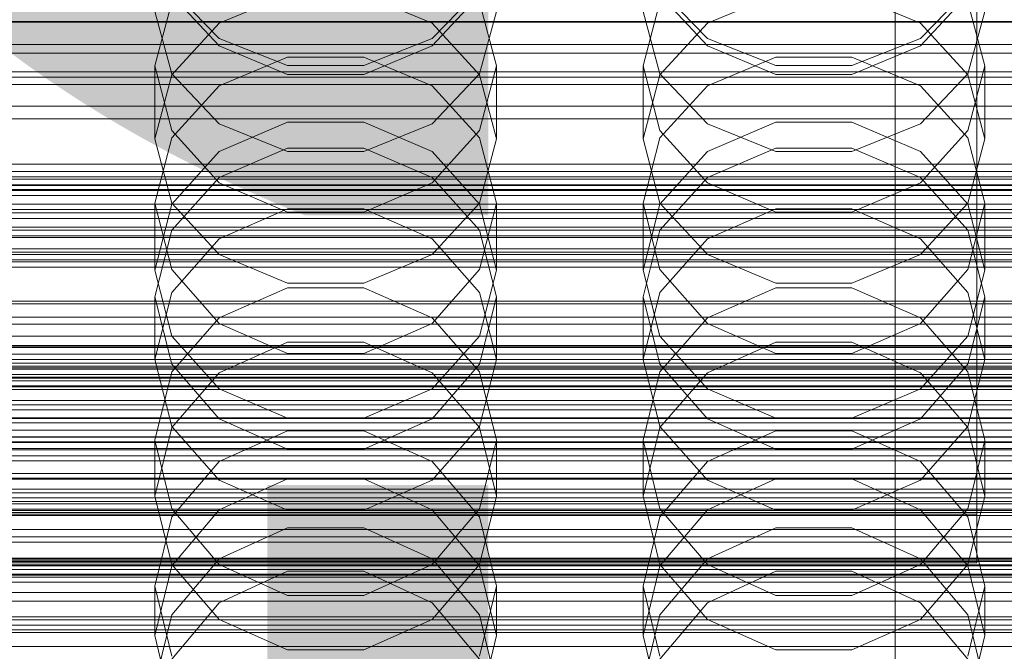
# Model space of a CAD drawing. Header units: millimetres. Extents: x -3490 to 61924, y -72580 to 6847.
# Tile 209 of 256: x -108 to 13, y -34151 to -34073. Entities that reach past the tile are written whole.
import ezdxf

# ---------------------------------------------------------------- set-up
doc = ezdxf.new("R2010")
doc.units = ezdxf.units.MM
for name, color, linetype, lineweight in [('COTAS_O', 1, 'Continuous', 0), ('COTAS_P', 1, 'Continuous', 0), ('frontal_briquetadora', 7, 'Continuous', 0), ('frontal_C01', 7, 'Continuous', 0), ('frontal_C02', 7, 'Continuous', 0), ('frontal_C03', 7, 'Continuous', 0), ('frontal_C11', 7, 'Continuous', 0), ('frontal_dosificador', 7, 'Continuous', 0), ('frontal_secador', 7, 'Continuous', 0)]:
    doc.layers.add(name, color=color, linetype=linetype, lineweight=lineweight)
doc.dimstyles.new('R19_100', dxfattribs={"dimtxt": 250, "dimasz": 150, "dimexe": 150, "dimexo": 80, "dimgap": 100, "dimtad": 1, "dimtih": 1, "dimtoh": 1, "dimdsep": 46, "dimcen": 0.09, "dimadec": 0, "dimazin": 0, "dimtfac": 1, "dimtdec": 4, "dimtofl": 0, "dimtmove": 0, "dimatfit": 3, "dimfxl": 1, "dimtolj": 1, "dimtzin": 0, "dimarcsym": 0})

# ---------------------------------------------------------------- blocks, each defined once
blk = doc.blocks.new('DIM_R29_57')
at = {"layer": 'COTAS_O'}
for p, q in [((-1725, -33700), (-1575, -33655)), ((1725, -33700), (1575, -33655)), ((-1725, -34400), (-1725, -33700)), ((-1725, -33700), (1725, -33700)), ((-1725, -33700), (-1575, -33745)), ((1725, -33700), (1575, -33745)), ((1725, -34400), (1725, -33700))]:
    blk.add_line(p, q, dxfattribs=at)
blk.add_text('3450 O', height=250, dxfattribs=at).set_placement((0, -33600))
blk = doc.blocks.new('DIM_R29_58')
at = {"layer": 'COTAS_P'}
for p, q in [((-150, -32300), (550, -32300)), ((550, -32300), (505, -32450)), ((550, -34900), (550, -32300)), ((550, -32300), (595, -32450)), ((550, -34900), (505, -34750)), ((550, -34900), (595, -34750)), ((-150, -34900), (550, -34900))]:
    blk.add_line(p, q, dxfattribs=at)
blk.add_text('2600 P', height=250, rotation=90, dxfattribs=at).set_placement((450, -33600))
blk = doc.blocks.new('DIM_R29_60')
at = {"layer": 'COTAS_O'}
for p, q in [((-650, -33700), (50, -33700)), ((50, -33700), (5, -33850)), ((50, -34900), (50, -33700)), ((50, -33700), (95, -33850)), ((50, -34900), (5, -34750)), ((50, -34900), (95, -34750)), ((-650, -34900), (50, -34900))]:
    blk.add_line(p, q, dxfattribs=at)
blk.add_text('1200 O', height=250, rotation=90, dxfattribs=at).set_placement((-50, -34300))
blk = doc.blocks.new('DIM_R29_61')
at = {"layer": 'COTAS_O'}
for p, q in [((-650, -34200), (-500, -34155)), ((650, -34200), (500, -34155)), ((-650, -34900), (-650, -34200)), ((-650, -34200), (650, -34200)), ((-650, -34200), (-500, -34245)), ((650, -34200), (500, -34245)), ((650, -34900), (650, -34200))]:
    blk.add_line(p, q, dxfattribs=at)
blk.add_text('1300 O', height=250, dxfattribs=at).set_placement((0, -34100))

msp = doc.modelspace()

# ---------------------------------------------------------------- linework, layer by layer
at = {"layer": 'frontal_briquetadora'}
for p, q in [((-88.92, -34069.506), (-83.093, -34075.515)), ((-88.92, -34070.159), (-83.094, -34076.428)), ((-83.093, -34073.656), (-74.673, -34070.144)), ((-65.327, -34070.144), (-56.907, -34073.656)), ((-56.907, -34075.515), (-51.08, -34069.506)), ((-56.906, -34076.428), (-51.08, -34070.159)), ((-28.92, -34069.506), (-23.093, -34075.515)), ((-28.92, -34070.159), (-23.094, -34076.428)), ((-23.093, -34073.656), (-14.673, -34070.144)), ((-5.327, -34070.144), (3.093, -34073.656)), ((3.093, -34075.515), (8.92, -34069.506)), ((3.094, -34076.428), (8.92, -34070.159)), ((-88.92, -34071.036), (-91, -34078.875)), ((-49, -34078.875), (-51.08, -34071.036)), ((-28.92, -34071.036), (-31, -34078.875)), ((11, -34078.875), (8.92, -34071.036)), ((-88.92, -34079.855), (-91, -34072.197)), ((-49, -34072.197), (-51.08, -34079.855)), ((-28.92, -34079.855), (-31, -34072.197)), ((11, -34072.197), (8.92, -34079.855)), ((-88.92, -34079.984), (-83.093, -34073.656)), ((-56.907, -34073.656), (-51.08, -34079.984)), ((-28.92, -34079.984), (-23.093, -34073.656)), ((3.093, -34073.656), (8.92, -34079.984)), ((-83.094, -34076.428), (-74.674, -34079.94)), ((-83.093, -34075.515), (-74.673, -34078.849)), ((-65.327, -34078.849), (-56.907, -34075.515)), ((-65.326, -34079.94), (-56.906, -34076.428)), ((-23.094, -34076.428), (-14.674, -34079.94)), ((-23.093, -34075.515), (-14.673, -34078.849)), ((-5.327, -34078.849), (3.093, -34075.515)), ((-5.326, -34079.94), (3.094, -34076.428)), ((-88.92, -34086.819), (-91, -34078.875)), ((-91, -34087.875), (-91, -34078.875)), ((-83.094, -34081.332), (-74.674, -34077.812)), ((-74.674, -34077.812), (-65.326, -34077.812)), ((-74.673, -34078.849), (-65.327, -34078.849)), ((-65.326, -34077.812), (-56.906, -34081.332)), ((-49, -34078.875), (-51.08, -34086.82)), ((-49, -34087.875), (-49, -34078.875)), ((-28.92, -34086.819), (-31, -34078.875)), ((-31, -34087.875), (-31, -34078.875)), ((-23.094, -34081.332), (-14.674, -34077.812)), ((-14.674, -34077.812), (-5.326, -34077.812)), ((-14.673, -34078.849), (-5.327, -34078.849)), ((-5.326, -34077.812), (3.094, -34081.332)), ((11, -34078.875), (8.92, -34086.82)), ((11, -34087.875), (11, -34078.875)), ((-91, -34087.875), (-88.92, -34079.984)), ((-83.093, -34085.996), (-88.92, -34079.855)), ((-74.674, -34079.94), (-65.326, -34079.94)), ((-51.08, -34079.855), (-56.907, -34085.996)), ((-51.08, -34079.984), (-49, -34087.875)), ((-31, -34087.875), (-28.92, -34079.984)), ((-23.093, -34085.996), (-28.92, -34079.855)), ((-14.674, -34079.94), (-5.326, -34079.94)), ((8.92, -34079.855), (3.093, -34085.996)), ((8.92, -34079.984), (11, -34087.875)), ((-88.92, -34087.722), (-83.094, -34081.332)), ((-56.906, -34081.332), (-51.08, -34087.722)), ((-28.92, -34087.722), (-23.094, -34081.332)), ((3.094, -34081.332), (8.92, -34087.722)), ((-74.673, -34085.792), (-83.093, -34089.399)), ((-74.673, -34089.404), (-83.093, -34085.996)), ((-65.327, -34085.792), (-74.673, -34085.792)), ((-56.907, -34089.399), (-65.327, -34085.792)), ((-56.907, -34085.996), (-65.327, -34089.404)), ((-14.673, -34085.792), (-23.093, -34089.399)), ((-14.673, -34089.404), (-23.093, -34085.996)), ((-5.327, -34085.792), (-14.673, -34085.792)), ((3.093, -34089.399), (-5.327, -34085.792)), ((3.093, -34085.996), (-5.327, -34089.404)), ((-83.094, -34093.266), (-88.92, -34086.819)), ((-51.08, -34086.82), (-56.906, -34093.266)), ((-23.094, -34093.266), (-28.92, -34086.819)), ((8.92, -34086.82), (3.094, -34093.266)), ((-91, -34095.779), (-88.92, -34087.722)), ((-91, -34087.875), (-88.92, -34095.766)), ((-51.08, -34087.722), (-49, -34095.779)), ((-51.08, -34095.766), (-49, -34087.875)), ((-31, -34095.779), (-28.92, -34087.722)), ((-31, -34087.875), (-28.92, -34095.766)), ((8.92, -34087.722), (11, -34095.779)), ((8.92, -34095.766), (11, -34087.875)), ((-83.093, -34089.399), (-88.92, -34095.899)), ((-74.674, -34089.012), (-83.094, -34092.596)), ((-65.326, -34089.012), (-74.674, -34089.012)), ((-65.327, -34089.404), (-74.673, -34089.404)), ((-56.906, -34092.596), (-65.326, -34089.012)), ((-51.08, -34095.899), (-56.907, -34089.399)), ((-23.093, -34089.399), (-28.92, -34095.899)), ((-14.674, -34089.012), (-23.094, -34092.596)), ((-5.326, -34089.012), (-14.674, -34089.012)), ((-5.327, -34089.404), (-14.673, -34089.404)), ((3.094, -34092.596), (-5.326, -34089.012)), ((8.92, -34095.899), (3.093, -34089.399)), ((-83.094, -34092.596), (-88.92, -34099.099)), ((-74.674, -34096.873), (-83.094, -34093.266)), ((-56.906, -34093.266), (-65.326, -34096.873)), ((-51.08, -34099.099), (-56.906, -34092.596)), ((-23.094, -34092.596), (-28.92, -34099.099)), ((-14.674, -34096.873), (-23.094, -34093.266)), ((3.094, -34093.266), (-5.326, -34096.873)), ((8.92, -34099.099), (3.094, -34092.596)), ((-88.92, -34103.933), (-91, -34095.779)), ((-91, -34104.004), (-91, -34095.779)), ((-88.92, -34095.766), (-83.093, -34102.094)), ((-56.907, -34102.094), (-51.08, -34095.766)), ((-49, -34095.779), (-51.08, -34103.933)), ((-49, -34104.004), (-49, -34095.779)), ((-28.92, -34103.933), (-31, -34095.779)), ((-31, -34104.004), (-31, -34095.779)), ((-28.92, -34095.766), (-23.093, -34102.094)), ((3.093, -34102.094), (8.92, -34095.766)), ((11, -34095.779), (8.92, -34103.933)), ((11, -34104.004), (11, -34095.779)), ((-88.92, -34095.899), (-91, -34104.004)), ((-83.093, -34100.145), (-74.673, -34096.48)), ((-65.326, -34096.873), (-74.674, -34096.873)), ((-74.673, -34096.48), (-65.327, -34096.48)), ((-65.327, -34096.48), (-56.907, -34100.145)), ((-49, -34104.004), (-51.08, -34095.899)), ((-28.92, -34095.899), (-31, -34104.004)), ((-23.093, -34100.145), (-14.673, -34096.48)), ((-5.326, -34096.873), (-14.674, -34096.873)), ((-14.673, -34096.48), (-5.327, -34096.48)), ((-5.327, -34096.48), (3.093, -34100.145)), ((11, -34104.004), (8.92, -34095.899)), ((-88.92, -34099.099), (-91, -34107.292)), ((-49, -34107.292), (-51.08, -34099.099)), ((-28.92, -34099.099), (-31, -34107.292)), ((11, -34107.292), (8.92, -34099.099)), ((200, -34100), (-160, -34100)), ((-88.92, -34106.751), (-83.093, -34100.145)), ((-56.907, -34100.145), (-51.08, -34106.751)), ((-28.92, -34106.751), (-23.093, -34100.145)), ((3.093, -34100.145), (8.92, -34106.751)), ((-83.093, -34102.094), (-74.673, -34105.606)), ((-65.327, -34105.606), (-56.907, -34102.094)), ((-23.093, -34102.094), (-14.673, -34105.606)), ((-5.327, -34105.606), (3.093, -34102.094)), ((-91, -34104.004), (-88.92, -34112.109)), ((-83.094, -34110.541), (-88.92, -34103.933)), ((-51.08, -34103.933), (-56.906, -34110.541)), ((-51.08, -34112.109), (-49, -34104.004)), ((-31, -34104.004), (-28.92, -34112.109)), ((-23.094, -34110.541), (-28.92, -34103.933)), ((8.92, -34103.933), (3.094, -34110.541)), ((8.92, -34112.109), (11, -34104.004)), ((-74.674, -34106.182), (-83.094, -34109.855)), ((-65.326, -34106.182), (-74.674, -34106.182)), ((-74.673, -34105.606), (-65.327, -34105.606)), ((-56.906, -34109.855), (-65.326, -34106.182)), ((-14.674, -34106.182), (-23.094, -34109.855)), ((-5.326, -34106.182), (-14.674, -34106.182)), ((-14.673, -34105.606), (-5.327, -34105.606)), ((3.094, -34109.855), (-5.326, -34106.182)), ((-91, -34114.988), (-88.92, -34106.751)), ((-91, -34114.988), (-91, -34107.292)), ((-91, -34107.292), (-88.92, -34115.574)), ((-51.08, -34106.751), (-49, -34114.988)), ((-51.08, -34115.574), (-49, -34107.292)), ((-49, -34114.988), (-49, -34107.292)), ((-31, -34114.988), (-28.92, -34106.751)), ((-31, -34114.988), (-31, -34107.292)), ((-31, -34107.292), (-28.92, -34115.574)), ((8.92, -34106.751), (11, -34114.988)), ((8.92, -34115.574), (11, -34107.292)), ((11, -34114.988), (11, -34107.292)), ((-83.094, -34109.855), (-88.92, -34116.514)), ((-51.08, -34116.514), (-56.906, -34109.855)), ((-23.094, -34109.855), (-28.92, -34116.514)), ((8.92, -34116.514), (3.094, -34109.855)), ((-74.674, -34114.235), (-83.094, -34110.541)), ((-56.906, -34110.541), (-65.326, -34114.235)), ((-14.674, -34114.235), (-23.094, -34110.541)), ((3.094, -34110.541), (-5.326, -34114.235)), ((-88.92, -34112.109), (-83.093, -34118.608)), ((-56.907, -34118.608), (-51.08, -34112.109)), ((-28.92, -34112.109), (-23.093, -34118.608)), ((3.093, -34118.608), (8.92, -34112.109)), ((-83.093, -34116.612), (-74.673, -34112.866)), ((-74.673, -34112.866), (-65.327, -34112.866)), ((-65.327, -34112.866), (-56.907, -34116.612)), ((-23.093, -34116.612), (-14.673, -34112.866)), ((-14.673, -34112.866), (-5.327, -34112.866)), ((-5.327, -34112.866), (3.093, -34116.612)), ((-88.92, -34123.224), (-91, -34114.988)), ((-65.326, -34114.235), (-74.674, -34114.235)), ((-49, -34114.988), (-51.08, -34123.224)), ((-28.92, -34123.224), (-31, -34114.988)), ((-5.326, -34114.235), (-14.674, -34114.235)), ((11, -34114.988), (8.92, -34123.224)), ((-88.92, -34115.574), (-83.094, -34122.28)), ((-56.906, -34122.28), (-51.08, -34115.574)), ((-28.92, -34115.574), (-23.094, -34122.28)), ((3.094, -34122.28), (8.92, -34115.574)), ((-88.92, -34116.514), (-91, -34124.892)), ((-88.92, -34123.363), (-83.093, -34116.612)), ((-56.907, -34116.612), (-51.08, -34123.363)), ((-49, -34124.892), (-51.08, -34116.514)), ((-28.92, -34116.514), (-31, -34124.892)), ((-28.92, -34123.363), (-23.093, -34116.612)), ((3.093, -34116.612), (8.92, -34123.363)), ((11, -34124.892), (8.92, -34116.514)), ((-83.093, -34118.608), (-74.673, -34122.215)), ((-65.327, -34122.215), (-56.907, -34118.608)), ((-23.093, -34118.608), (-14.673, -34122.215)), ((-5.327, -34122.215), (3.093, -34118.608)), ((-83.094, -34122.28), (-74.674, -34126.028)), ((-74.673, -34122.215), (-65.327, -34122.215)), ((-65.326, -34126.028), (-56.906, -34122.28)), ((-23.094, -34122.28), (-14.674, -34126.028)), ((-14.673, -34122.215), (-5.327, -34122.215)), ((-5.326, -34126.028), (3.094, -34122.28)), ((-91, -34131.781), (-88.92, -34123.363)), ((-83.093, -34129.83), (-88.92, -34123.224)), ((-51.08, -34123.224), (-56.907, -34129.83)), ((-51.08, -34123.363), (-49, -34131.781)), ((-31, -34131.781), (-28.92, -34123.363)), ((-23.093, -34129.83), (-28.92, -34123.224)), ((8.92, -34123.224), (3.093, -34129.83)), ((8.92, -34123.363), (11, -34131.781)), ((-83.094, -34127.512), (-74.674, -34123.759)), ((-74.674, -34123.759), (-65.326, -34123.759)), ((-65.326, -34123.759), (-56.906, -34127.512)), ((-23.094, -34127.512), (-14.674, -34123.759)), ((-14.674, -34123.759), (-5.326, -34123.759)), ((-5.326, -34123.759), (3.094, -34127.512)), ((-88.92, -34133.352), (-91, -34124.892)), ((-91, -34131.781), (-91, -34124.892)), ((-74.674, -34126.028), (-65.326, -34126.028)), ((-49, -34124.892), (-51.08, -34133.352)), ((-49, -34131.781), (-49, -34124.892)), ((-28.92, -34133.352), (-31, -34124.892)), ((-31, -34131.781), (-31, -34124.892)), ((-14.674, -34126.028), (-5.326, -34126.028)), ((11, -34124.892), (8.92, -34133.352)), ((11, -34131.781), (11, -34124.892)), ((-88.92, -34134.311), (-83.094, -34127.512)), ((-56.906, -34127.512), (-51.08, -34134.311)), ((-28.92, -34134.311), (-23.094, -34127.512)), ((3.094, -34127.512), (8.92, -34134.311)), ((-74.673, -34129.642), (-83.093, -34133.46)), ((-65.327, -34129.642), (-74.673, -34129.642)), ((-56.907, -34133.46), (-65.327, -34129.642)), ((-14.673, -34129.642), (-23.093, -34133.46)), ((-5.327, -34129.642), (-14.673, -34129.642)), ((3.093, -34133.46), (-5.327, -34129.642)), ((-74.673, -34133.495), (-83.093, -34129.83)), ((-56.907, -34129.83), (-65.327, -34133.495)), ((-14.673, -34133.495), (-23.093, -34129.83)), ((3.093, -34129.83), (-5.327, -34133.495)), ((-91, -34131.781), (-88.92, -34140.199)), ((-51.08, -34140.199), (-49, -34131.781)), ((-31, -34131.781), (-28.92, -34140.199)), ((8.92, -34140.199), (11, -34131.781)), ((-91, -34142.855), (-88.92, -34134.311)), ((-83.094, -34140.193), (-88.92, -34133.352)), ((-83.093, -34133.46), (-88.92, -34140.34)), ((-65.327, -34133.495), (-74.673, -34133.495)), ((-51.08, -34140.34), (-56.907, -34133.46)), ((-51.08, -34133.352), (-56.906, -34140.193)), ((-51.08, -34134.311), (-49, -34142.855)), ((-31, -34142.855), (-28.92, -34134.311)), ((-23.094, -34140.193), (-28.92, -34133.352)), ((-23.093, -34133.46), (-28.92, -34140.34)), ((-5.327, -34133.495), (-14.673, -34133.495)), ((8.92, -34140.34), (3.093, -34133.46)), ((8.92, -34133.352), (3.094, -34140.193)), ((8.92, -34134.311), (11, -34142.855)), ((-74.674, -34135.681), (-83.094, -34139.483)), ((-65.326, -34135.681), (-74.674, -34135.681)), ((-56.906, -34139.483), (-65.326, -34135.681)), ((-14.674, -34135.681), (-23.094, -34139.483)), ((-5.326, -34135.681), (-14.674, -34135.681)), ((3.094, -34139.483), (-5.326, -34135.681)), ((-160, -34139.431), (200, -34139.431)), ((200, -34139.536), (-160, -34139.536)), ((-160, -34140.25), (200, -34140.25)), ((200, -34140.35), (-160, -34140.35)), ((-88.92, -34140.34), (-91, -34148.919)), ((-83.094, -34139.483), (-88.92, -34146.366)), ((-88.92, -34140.199), (-83.093, -34146.949)), ((-74.674, -34144.012), (-83.094, -34140.193)), ((-56.906, -34140.193), (-65.326, -34144.012)), ((-56.907, -34146.949), (-51.08, -34140.199)), ((-51.08, -34146.366), (-56.906, -34139.483)), ((-49, -34148.919), (-51.08, -34140.34)), ((-28.92, -34140.34), (-31, -34148.919)), ((-23.094, -34139.483), (-28.92, -34146.366)), ((-28.92, -34140.199), (-23.093, -34146.949)), ((-14.674, -34144.012), (-23.094, -34140.193)), ((3.094, -34140.193), (-5.326, -34144.012)), ((3.093, -34146.949), (8.92, -34140.199)), ((8.92, -34146.366), (3.094, -34139.483)), ((11, -34148.919), (8.92, -34140.34)), ((-160, -34141.394), (200, -34141.394)), ((200, -34141.489), (-160, -34141.489)), ((-83.093, -34144.884), (-74.673, -34141.024)), ((-74.673, -34141.024), (-65.327, -34141.024)), ((-65.327, -34141.024), (-56.907, -34144.884)), ((-23.093, -34144.884), (-14.673, -34141.024)), ((-14.673, -34141.024), (-5.327, -34141.024)), ((-5.327, -34141.024), (3.093, -34144.884)), ((-88.92, -34151.47), (-91, -34142.855)), ((-91, -34148.919), (-91, -34142.855)), ((-49, -34142.855), (-51.08, -34151.47)), ((-49, -34148.919), (-49, -34142.855)), ((-28.92, -34151.47), (-31, -34142.855)), ((-31, -34148.919), (-31, -34142.855)), ((11, -34142.855), (8.92, -34151.47)), ((11, -34148.919), (11, -34142.855)), ((-65.326, -34144.012), (-74.674, -34144.012)), ((-5.326, -34144.012), (-14.674, -34144.012)), ((-88.92, -34151.841), (-83.093, -34144.884)), ((-56.907, -34144.884), (-51.08, -34151.841)), ((-28.92, -34151.841), (-23.093, -34144.884)), ((3.093, -34144.884), (8.92, -34151.841)), ((-88.92, -34146.366), (-91, -34155.01)), ((-49, -34155.01), (-51.08, -34146.366)), ((-28.92, -34146.366), (-31, -34155.01)), ((11, -34155.01), (8.92, -34146.366)), ((-83.093, -34146.949), (-74.673, -34150.696)), ((-65.327, -34150.696), (-56.907, -34146.949)), ((-23.093, -34146.949), (-14.673, -34150.696)), ((-5.327, -34150.696), (3.093, -34146.949)), ((-91, -34148.919), (-88.92, -34157.498)), ((-51.08, -34157.498), (-49, -34148.919)), ((-31, -34148.919), (-28.92, -34157.498)), ((8.92, -34157.498), (11, -34148.919)), ((-74.673, -34150.696), (-65.327, -34150.696)), ((-14.673, -34150.696), (-5.327, -34150.696))]:
    msp.add_line(p, q, dxfattribs=at)
at = {"layer": 'frontal_C01'}
for p, q in [((0, -34257.579), (0, -33994.965)), ((0, -34000.746), (0, -34263.359)), ((-425, -34085.38), (425, -34085.38)), ((425, -34096.935), (-425, -34096.935)), ((425, -34099.076), (-425, -34099.076)), ((-425, -34110.632), (425, -34110.632))]:
    msp.add_line(p, q, dxfattribs=at)
at = {"layer": 'frontal_C02'}
for p, q in [((0, -34230.937), (0, -33940.443)), ((0, -33946.173), (0, -34236.667))]:
    msp.add_line(p, q, dxfattribs=at)
at = {"layer": 'frontal_C03'}
for p, q in [((-1250, -34073.416), (1250, -34073.416)), ((1250, -34076.268), (-1250, -34076.268)), ((1250, -34077.325), (-1250, -34077.325)), ((1250, -34079.633), (-1250, -34079.633)), ((1250, -34080.286), (-1250, -34080.286)), ((1250, -34081.167), (-1250, -34081.167)), ((1250, -34090.974), (-1250, -34090.974)), ((1250, -34091.855), (-1250, -34091.855)), ((1250, -34092.509), (-1250, -34092.509)), ((-1250, -34092.816), (1250, -34092.816)), ((-1250, -34093.614), (1250, -34093.614)), ((-1250, -34094.198), (1250, -34094.198)), ((1250, -34094.816), (-1250, -34094.816)), ((-1250, -34095.873), (1250, -34095.873)), ((-1250, -34096.536), (1250, -34096.536)), ((-1250, -34097.665), (1250, -34097.665)), ((1250, -34098.726), (-1250, -34098.726)), ((1250, -34099.783), (-1250, -34099.783)), ((-1250, -34101.385), (1250, -34101.385)), ((1250, -34102.09), (-1250, -34102.09)), ((1250, -34102.744), (-1250, -34102.744)), ((-1250, -34102.981), (1250, -34102.981)), ((1250, -34103.625), (-1250, -34103.625)), ((-1250, -34107.828), (1250, -34107.828)), ((-1250, -34109.784), (1250, -34109.784)), ((1250, -34113.431), (-1250, -34113.431)), ((1250, -34114.313), (-1250, -34114.313)), ((1250, -34114.966), (-1250, -34114.966)), ((-1268, -34115.802), (1268, -34115.802)), ((-1268, -34116.026), (1268, -34116.026)), ((-1268, -34116.191), (1268, -34116.191)), ((-1250, -34115.429), (1250, -34115.429)), ((-1268, -34116.848), (1268, -34116.848)), ((-1268, -34117.166), (1268, -34117.166)), ((1250, -34117.274), (-1250, -34117.274)), ((-1268, -34118.212), (1268, -34118.212)), ((-1268, -34118.661), (1268, -34118.661)), ((1250, -34117.61), (-1250, -34117.61)), ((-1250, -34118.331), (1250, -34118.331)), ((-1268, -34120.024), (1268, -34120.024)), ((-1268, -34120.574), (1268, -34120.574)), ((1250, -34121.183), (-1250, -34121.183)), ((-1268, -34122.162), (1268, -34122.162)), ((1250, -34122.24), (-1250, -34122.24)), ((1268, -34122.775), (-1268, -34122.775)), ((-1268, -34124.479), (1268, -34124.479)), ((-1250, -34123.667), (1250, -34123.667)), ((1250, -34124.548), (-1250, -34124.548)), ((-1268, -34125.114), (1268, -34125.114)), ((1250, -34125.201), (-1250, -34125.201)), ((-1250, -34125.925), (1250, -34125.925)), ((-1268, -34126.817), (1268, -34126.817)), ((1250, -34126.083), (-1250, -34126.083)), ((-1268, -34127.431), (1268, -34127.431)), ((-1268, -34129.018), (1268, -34129.018)), ((-1268, -34129.568), (1268, -34129.568)), ((-1268, -34130.932), (1268, -34130.932)), ((-1268, -34131.381), (1268, -34131.381)), ((-1250, -34131.983), (1250, -34131.983)), ((-1268, -34132.427), (1268, -34132.427)), ((-1268, -34132.744), (1268, -34132.744)), ((-1268, -34133.402), (1268, -34133.402)), ((-1268, -34133.566), (1268, -34133.566)), ((-1268, -34133.791), (1268, -34133.791)), ((-1250, -34134.164), (1250, -34134.164)), ((1250, -34135.889), (-1250, -34135.889)), ((1250, -34136.77), (-1250, -34136.77)), ((1250, -34137.424), (-1250, -34137.424)), ((1250, -34139.731), (-1250, -34139.731)), ((-1250, -34139.809), (1250, -34139.809)), ((-1250, -34140.789), (1250, -34140.789)), ((-1250, -34141.764), (1250, -34141.764)), ((1250, -34143.641), (-1250, -34143.641)), ((1250, -34144.698), (-1250, -34144.698)), ((-1250, -34146.611), (1250, -34146.611)), ((1250, -34147.006), (-1250, -34147.006)), ((1250, -34147.659), (-1250, -34147.659)), ((-1250, -34148.208), (1250, -34148.208)), ((1250, -34148.54), (-1250, -34148.54))]:
    msp.add_line(p, q, dxfattribs=at)
at = {"layer": 'frontal_C11'}
for p, q in [((10, -34140), (10, -34043)), ((-3370, -34134), (10, -34134)), ((10, -34140), (10, -34134)), ((-3370, -34140), (10, -34140))]:
    msp.add_line(p, q, dxfattribs=at)
at = {"layer": 'frontal_dosificador'}
msp.add_line((0, -34225), (0, -34000), dxfattribs=at)
at = {"layer": 'frontal_secador'}
for p, q in [((-1360, -34073.5), (1360, -34073.5)), ((-1250, -34073.5), (1250, -34073.5)), ((1360, -34083.853), (-1360, -34083.853)), ((1360, -34093.5), (-1360, -34093.5)), ((1250, -34094.076), (-1250, -34094.076)), ((1360, -34101.784), (-1360, -34101.784)), ((1360, -34108.141), (-1360, -34108.141)), ((1360, -34112.137), (-1360, -34112.137)), ((1360, -34113.5), (-1360, -34113.5)), ((1250, -34113.25), (-1250, -34113.25)), ((1250, -34129.715), (-1250, -34129.715)), ((1250, -34142.349), (-1250, -34142.349)), ((1250, -34150.291), (-1250, -34150.291))]:
    msp.add_line(p, q, dxfattribs=at)

# ---------------------------------------------------------------- dimensions: what is measured, and where the dimension line sits
at = {"layer": 'COTAS_O'}
for p1, p2, distance, picture, middle in [((-650, -34900), (-650, -33700), -700, 'DIM_R29_60', (50, -34300)), ((-1725, -34400), (1725, -34400), 700, 'DIM_R29_57', (0, -33700)), ((-650, -34900), (650, -34900), 700, 'DIM_R29_61', (0, -34200))]:
    dim = msp.add_aligned_dim(p1=p1, p2=p2, distance=distance, text='<> O', dimstyle='R19_100', dxfattribs=at)
    dim.commit()
    dim.dimension.update_dxf_attribs({"geometry": picture, "text_midpoint": middle})
at = {"layer": 'COTAS_P'}
dim = msp.add_aligned_dim(p1=(-150, -34900), p2=(-150, -32300), distance=-700, text='<> P', dimstyle='R19_100', dxfattribs=at)
dim.commit()
dim.dimension.update_dxf_attribs({"geometry": 'DIM_R29_58', "text_midpoint": (550, -33600)})

doc.saveas('drawing.dxf')
